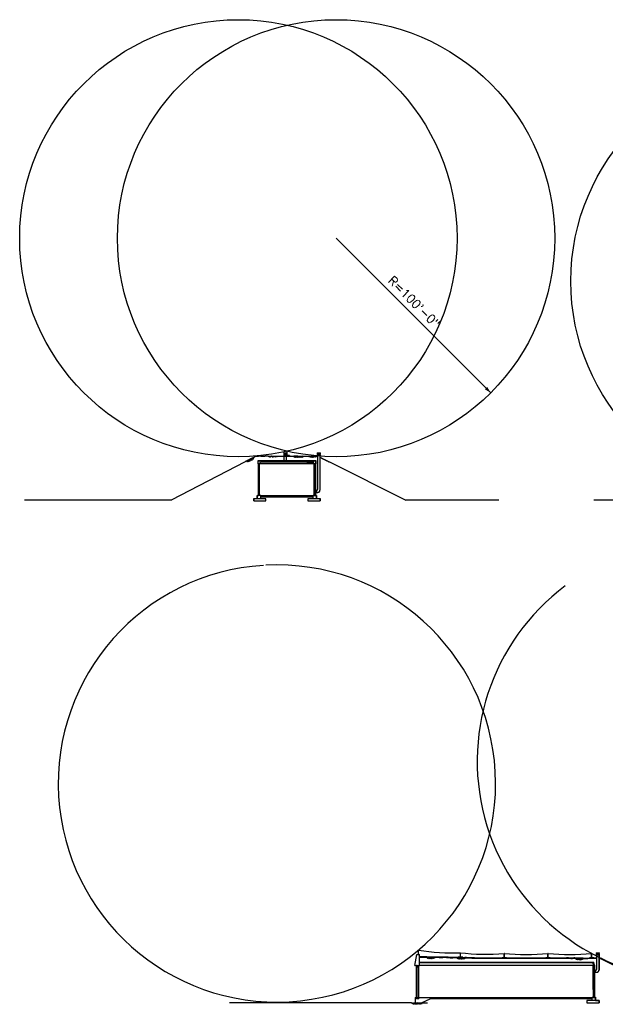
# Model space of a CAD drawing. Extents: x -4421 to 2898, y -5608 to -196.
# Tile 1 of 2: x -4421 to -1207, y -5608 to -202. Entities that reach past the tile are written whole.
import ezdxf

# ---------------------------------------------------------------- set-up
doc = ezdxf.new("R2010")
doc.units = 0
doc.header["$MEASUREMENT"] = 0
doc.header["$PDSIZE"] = 1
doc.linetypes.add('DASHED', pattern=[0.75, 0.5, -0.25])
doc.linetypes.add('HIDDEN', pattern=[0.375, 0.25, -0.125])
doc.layers.get('0').update_dxf_attribs({"linetype": 'CONTINUOUS'})
for name, color, linetype in [('1', 7, 'CONTINUOUS'), ('30', 6, 'CONTINUOUS'), ('4', 7, 'CONTINUOUS'), ('7', 7, 'CONTINUOUS'), ('A-ELEV-LW15', 4, 'CONTINUOUS'), ('COM-HATCH', 2, 'CONTINUOUS'), ('COM-PR-GRADE', 1, 'CONTINUOUS'), ('g-anno-text', 7, 'CONTINUOUS'), ('m-hvac-sdct', 7, 'CONTINUOUS'), ('S-ANNO-TEXT-LW28', 7, 'CONTINUOUS'), ('S-PR-CONC-SECT', 4, 'CONTINUOUS'), ('S-PR-METAL-SECT', 4, 'CONTINUOUS'), ('S-PR-MISC-EQUIP', 2, 'CONTINUOUS'), ('S-PR-MISC-MATL', 6, 'CONTINUOUS')]:
    doc.layers.add(name, color=color, linetype=linetype)
doc.styles.get("Standard").update_dxf_attribs({"font": 'simplex.shx', "height": 0.2})
pattern_1 = [(45, (-1982.254, -6036.681), (9e-16, 8.48528), [6, -6]), (45, (-1983.845, -6035.09), (9e-16, 8.48528), [6, -6]), (45, (-1985.436, -6033.499), (9e-16, 8.48528), [6, -6]), (135, (-1985.436, -6032.4384), (-8.48528, 2e-15), [6, -6]), (135, (-1983.845, -6030.8474), (-8.48528, 2e-15), [6, -6]), (135, (-1982.254, -6029.2564), (-8.48528, 2e-15), [6, -6])]
pattern_2 = [(45, (-2944.6943, -2741.5966), (9e-16, 8.48528), [6, -6]), (45, (-2946.285, -2740.0056), (9e-16, 8.48528), [6, -6]), (45, (-2947.876, -2738.4146), (9e-16, 8.48528), [6, -6]), (135, (-2947.876, -2737.354), (-8.48528, 2e-15), [6, -6]), (135, (-2946.285, -2735.763), (-8.48528, 2e-15), [6, -6]), (135, (-2944.6943, -2734.172), (-8.48528, 2e-15), [6, -6])]

# ---------------------------------------------------------------- blocks, each defined once
blk = doc.blocks.new('E10114')
blk.add_solid([(0, 3), (0, -3), (12, 0)])

msp = doc.modelspace()

# ---------------------------------------------------------------- hatches: boundary and pattern name
at = {"layer": 'COM-HATCH'}
h = msp.add_hatch(dxfattribs=at)
h.set_pattern_fill('EARTH', color=256, scale=24, angle=45, style=0)
h.set_pattern_definition(pattern_2)
h.paths.add_polyline_path([(-3142.4, -2617.8), (-3136.8, -2612.9), (-3135.5, -2607.9), (-3135.8, -2605.3), (-3136.8, -2605.7), (-3138.3, -2606.4), (-3139.5, -2606.9), (-3140.7, -2607.6), (-3142.1, -2608.2), (-3143.8, -2609), (-3145.2, -2609.7), (-3146.5, -2610.5), (-3147.8, -2611.1), (-3149.6, -2611.9), (-3150.9, -2612.5), (-3152.4, -2613.5), (-3153.5, -2614), (-3154.7, -2614.5), (-3155.9, -2615.1), (-3157.4, -2616), (-3158.6, -2616.4), (-3160.1, -2617), (-3161.4, -2617.7), (-3162.9, -2618.5), (-3164.1, -2619.1), (-3165.6, -2619.9), (-3166.8, -2620.5), (-3167.9, -2621.1), (-3168.9, -2621.7), (-3170.6, -2622.5), (-3172.2, -2623.2), (-3173.2, -2623.8), (-3174.8, -2624.7), (-3176.2, -2625.2), (-3177.7, -2625.8), (-3178.3, -2626.2), (-3173.1, -2628.1), (-3165, -2628.4), (-3154.7, -2626), (-3149.6, -2621.3)])
h = msp.add_hatch(dxfattribs=at)
h.set_pattern_fill('EARTH', color=256, scale=24, angle=45, style=0)
h.set_pattern_definition(pattern_2)
h.paths.add_polyline_path([(-3005.2, -2600.9), (-3002.4, -2598.2), (-3003.1, -2598.2), (-3004.5, -2598.2), (-3005.9, -2598.2), (-3007.9, -2598.2), (-3009.5, -2598.2), (-3011.1, -2598.2), (-3012.7, -2598.2), (-3015.1, -2598.2), (-3017.4, -2598.5), (-3017.8, -2598.5), (-3019.6, -2598.5), (-3022.1, -2598.5), (-3023.8, -2598.5), (-3025.6, -2598.5), (-3027, -2598.5), (-3028.6, -2598.5), (-3029, -2598.5), (-3030.6, -2598.2), (-3034.8, -2598.2), (-3036.1, -2598.2), (-3038, -2598.2), (-3040.5, -2598.2), (-3042.1, -2598.2), (-3043.5, -2598.2), (-3044.8, -2598.2), (-3047.1, -2598), (-3049.5, -2598), (-3051.3, -2598), (-3051.7, -2598), (-3053.3, -2597.8), (-3056.3, -2597.8), (-3057.1, -2597.8), (-3059.2, -2597.5), (-3060.9, -2597.5), (-3061.6, -2597.4), (-3056, -2600.5), (-3047.5, -2603.3), (-3039.9, -2602.5), (-3029.4, -2602.9), (-3022.1, -2602.9), (-3012.5, -2602.5)])
h = msp.add_hatch(dxfattribs=at)
h.set_pattern_fill('EARTH', color=256, scale=24, angle=45, style=0)
h.set_pattern_definition(pattern_2)
h.paths.add_polyline_path([(-2863.5, -2598.4), (-2864.3, -2598.5), (-2864.7, -2598.5), (-2866, -2598.5), (-2867.4, -2598.5), (-2868.8, -2598.5), (-2870.2, -2598.5), (-2872, -2598.5), (-2873.6, -2598.5), (-2875.9, -2598.5), (-2878, -2598.5), (-2878.2, -2598.5), (-2879.6, -2598.2), (-2882.6, -2598.2), (-2884.6, -2598.2), (-2886.7, -2598.2), (-2888.1, -2598.2), (-2889.4, -2598.2), (-2890.1, -2598.2), (-2890.8, -2598.1), (-2893.2, -2597.9), (-2895.8, -2597.6), (-2899, -2597.3), (-2902.5, -2597.3), (-2905.5, -2597.3), (-2907.8, -2597.3), (-2911.4, -2597.3), (-2913.5, -2597.5), (-2915.5, -2597.5), (-2917.3, -2597.8), (-2919.4, -2597.8), (-2922.4, -2598.2), (-2923, -2598.2), (-2923.4, -2598.2), (-2923.7, -2598.2), (-2918.9, -2602), (-2913.2, -2605.2), (-2904.8, -2605.8), (-2895.1, -2605.6), (-2889.1, -2604.4), (-2879, -2605.8), (-2869.3, -2605.2), (-2864.3, -2601.8)])
h = msp.add_hatch(dxfattribs=at)
h.set_pattern_fill('EARTH', color=256, scale=24, angle=45, style=0)
h.set_pattern_definition(pattern_2)
h.paths.add_polyline_path([(-2792.9, -2600.6), (-2791.4, -2598.2), (-2795.4, -2598.2), (-2797.7, -2598.2), (-2800.7, -2598.2), (-2804.3, -2598.2), (-2805.4, -2598.2), (-2807.2, -2598), (-2809.8, -2598), (-2812.4, -2597.8), (-2815.6, -2597.8), (-2819.1, -2597.8), (-2821.3, -2598), (-2822.9, -2598), (-2826.8, -2598), (-2829.3, -2598.2), (-2829.8, -2598.2), (-2832.1, -2598.2), (-2833.5, -2598.2), (-2835.5, -2598.2), (-2836.3, -2598.2), (-2833.8, -2601.6), (-2830.2, -2603.1), (-2821.8, -2604.4), (-2812.5, -2605.8), (-2806.2, -2605.2), (-2797.7, -2603.5)])
h = msp.add_hatch(dxfattribs=at)
h.set_pattern_fill('EARTH', color=256, scale=24, angle=45, style=0)
h.set_pattern_definition(pattern_1)
h.paths.add_polyline_path([(-2139.5, -5351.7), (-2151.9, -5350.8), (-2154, -5350.7), (-2155.4, -5350.7), (-2156.3, -5350.7), (-2158.2, -5350.8), (-2161, -5351.1), (-2164.7, -5351.4), (-2166.6, -5351.6), (-2168.5, -5351.7), (-2169.4, -5351.7), (-2170.8, -5351.7), (-2172.7, -5351.6), (-2176.4, -5351.3), (-2181.4, -5350.9), (-2183.9, -5350.7), (-2186.5, -5350.6), (-2187.7, -5350.6), (-2183.4, -5356.4), (-2174.6, -5358.2), (-2162.9, -5358.5), (-2152.7, -5357.9), (-2145.1, -5355)])
h = msp.add_hatch(dxfattribs=at)
h.set_pattern_fill('EARTH', color=256, scale=24, angle=45, style=0)
h.set_pattern_definition(pattern_1)
h.paths.add_polyline_path([(-1973.7, -5354.2), (-1975.8, -5354.1), (-1977.2, -5354.1), (-1980, -5354.2), (-1982.8, -5354.5), (-1986.5, -5354.8), (-1988.4, -5355), (-1990.3, -5355.1), (-1991.2, -5355.1), (-1992.6, -5355.1), (-1994.5, -5355), (-1995.8, -5354.9), (-1998.3, -5354.7), (-2003.3, -5354.3), (-2005.8, -5354.1), (-2008.3, -5354), (-2009.5, -5354), (-2020.6, -5354.1), (-2017, -5358.2), (-2009.9, -5360.8), (-1999.7, -5361.1), (-1988, -5360.5), (-1979.5, -5360.2), (-1976.2, -5358.2)])
h = msp.add_hatch(dxfattribs=at)
h.set_pattern_fill('EARTH', color=256, scale=24, angle=45, style=0)
h.set_pattern_definition([(45, (-1502.299, -6036.681), (9e-16, 8.48528), [6, -6]), (45, (-1503.89, -6035.09), (9e-16, 8.48528), [6, -6]), (45, (-1505.481, -6033.499), (9e-16, 8.48528), [6, -6]), (135, (-1505.481, -6032.4384), (-8.48528, 2e-15), [6, -6]), (135, (-1503.89, -6030.8474), (-8.48528, 2e-15), [6, -6]), (135, (-1502.299, -6029.2564), (-8.48528, 2e-15), [6, -6])])
h.paths.add_polyline_path([(-1329.1, -5360.9), (-1327.2, -5358.1), (-1331.5, -5358), (-1339.8, -5357.9), (-1350.9, -5357.7), (-1356.4, -5357.6), (-1362, -5357.5), (-1374.3, -5357.1), (-1369.2, -5361), (-1363.3, -5363.9), (-1354.2, -5364.9), (-1344.5, -5365.2), (-1338.1, -5365), (-1333.1, -5363.4)])
h = msp.add_hatch(dxfattribs=at)
h.set_pattern_fill('EARTH', color=256, scale=24, angle=45, style=0)
h.set_pattern_definition([(45, (-2129.1866, -6060.278), (9e-16, 8.48528), [6, -6]), (45, (-2130.7776, -6058.687), (9e-16, 8.48528), [6, -6]), (45, (-2132.3686, -6057.096), (9e-16, 8.48528), [6, -6]), (135, (-2132.3686, -6056.035), (-8.48528, 2e-15), [6, -6]), (135, (-2130.7776, -6054.444), (-8.48528, 2e-15), [6, -6]), (135, (-2129.1866, -6052.853), (-8.48528, 2e-15), [6, -6])])
h.paths.add_polyline_path([(-2210.3, -5600.1), (-2271.8, -5600.1), (-2266.3, -5604.6), (-2262, -5607.5), (-2253.9, -5608.5), (-2244.1, -5607.8), (-2236, -5607.2), (-2227.2, -5607.2), (-2220.1, -5606.8), (-2213.2, -5604.6)])

# ---------------------------------------------------------------- linework, layer by layer
at = {"linetype": 'Continuous'}
msp.add_line((-2242.5, -5570.6, 0.2), (-2240.4, -5570.6, 0.2), dxfattribs=at)
msp.add_point((-1272.2, -5393.2, 0.2), dxfattribs=at)
at = {"layer": '1', "linetype": 'Continuous'}
for p in [(-1272.9, -5384.8, 0.2), (-1272.7, -5378.8, 0.2), (-2232.7, -5576.5, 0.2), (-2232.7, -5576.5, 0.2), (-2232.7, -5576.5, 0.2)]:
    msp.add_point(p, dxfattribs=at)
at = {"layer": '30', "linetype": 'Continuous'}
for p, q in [((-2794.2, -2785.6, 0.2), (-2794.2, -2797.4, 0.2)), ((-1263, -5420.7, 0.2), (-1263, -5432.5, 0.2))]:
    msp.add_line(p, q, dxfattribs=at)
at = {"layer": '4', "linetype": 'Continuous'}
for p, q in [((-2240.5, -5570.6, 0.2), (-2240.5, -5576.5, 0.2)), ((-2240.5, -5576.5, 0.2), (-2232.7, -5576.5, 0.2)), ((-2232.7, -5570.6, 0.2), (-2232.7, -5576.5, 0.2))]:
    msp.add_line(p, q, dxfattribs=at)
at = {"layer": '7', "linetype": 'Continuous'}
for p in [(-2240.5, -5394.6, 0.2), (-2240.5, -5394.6, 0.2), (-2232.7, -5402.4, 0.2), (-2240.5, -5576.5, 0.2), (-2240.5, -5576.5, 0.2), (-2240.5, -5576.5, 0.2), (-2240.5, -5576.5, 0.2), (-2240.3, -5576.2, 0.2), (-2232.7, -5570.6, 0.2)]:
    msp.add_point(p, dxfattribs=at)
at = {"layer": 'A-ELEV-LW15'}
for p, q in [((-3586.7, -2840), (-4394.6, -2840)), ((-1791.5, -2840), (-2305.6, -2840)), ((144.1, -2840), (-1270.3, -2840))]:
    msp.add_line(p, q, dxfattribs=at)
at = {"layer": 'COM-HATCH'}
for p, q in [((-2953.7, -2591.6, 0.2), (-2953.7, -2572.3, 0.2)), ((-2952.3, -2591.6, 0.2), (-2952.3, -2572.3, 0.2)), ((-2941, -2595.6, 0.2), (-2965, -2595.6, 0.2)), ((-2965, -2595.6, 0.2), (-2965, -2599.6, 0.2)), ((-2941, -2599.6, 0.2), (-2965, -2599.6, 0.2)), ((-2941, -2595.6, 0.2), (-2941, -2599.6, 0.2)), ((-2233.1, -5330.5, 0.2), (-2233.1, -5311.3, 0.2)), ((-2231.6, -5330.5, 0.2), (-2231.6, -5311.3, 0.2)), ((-1989.8, -5349.6, 0.2), (-2013.8, -5349.6, 0.2)), ((-2013.8, -5349.6, 0.2), (-2013.8, -5353.6, 0.2)), ((-2002.6, -5345.5, 0.2), (-2002.6, -5326.3, 0.2)), ((-2001.1, -5345.5, 0.2), (-2001.1, -5326.3, 0.2)), ((-1989.8, -5349.6, 0.2), (-1989.8, -5353.6, 0.2)), ((-1762.3, -5349.2, 0.2), (-1762.3, -5330, 0.2)), ((-1760.9, -5349.2, 0.2), (-1760.9, -5330, 0.2)), ((-1522.3, -5349.2, 0.2), (-1522.3, -5330, 0.2)), ((-1520.9, -5349.2, 0.2), (-1520.9, -5330, 0.2)), ((-1282.3, -5349.2, 0.2), (-1282.3, -5330, 0.2)), ((-1280.9, -5349.2, 0.2), (-1280.9, -5330, 0.2)), ((-1989.8, -5353.6, 0.2), (-2013.8, -5353.6, 0.2)), ((-1773.6, -5353.2, 0.2), (-1773.6, -5357.2, 0.2)), ((-1749.6, -5353.2, 0.2), (-1773.6, -5353.2, 0.2)), ((-1749.6, -5357.2, 0.2), (-1773.6, -5357.2, 0.2)), ((-1749.6, -5353.2, 0.2), (-1749.6, -5357.2, 0.2)), ((-1533.6, -5353.2, 0.2), (-1533.6, -5357.2, 0.2)), ((-1509.6, -5353.2, 0.2), (-1533.6, -5353.2, 0.2)), ((-1509.6, -5357.2, 0.2), (-1533.6, -5357.2, 0.2)), ((-1509.6, -5353.2, 0.2), (-1509.6, -5357.2, 0.2)), ((-1269.6, -5353.2, 0.2), (-1293.6, -5353.2, 0.2)), ((-1293.6, -5353.2, 0.2), (-1293.6, -5357.2, 0.2)), ((-1269.6, -5357.2, 0.2), (-1293.6, -5357.2, 0.2)), ((-1269.6, -5353.2, 0.2), (-1269.6, -5357.2, 0.2))]:
    msp.add_line(p, q, dxfattribs=at)
at = {"layer": 'COM-HATCH', "linetype": 'Continuous'}
for p, q in [((-1209.1, -5370.1, 0.2), (-1231.5, -5358.9, 0.2)), ((-749.2, -5600.1, 0.2), (-1210.3, -5369.5, 0.2))]:
    msp.add_line(p, q, dxfattribs=at)
at = {"layer": 'COM-HATCH', "elevation": 0.2}
for points in [[(-2954.4, -2595.6), (-2951.6, -2595.6), (-2951.6, -2591.6), (-2954.4, -2591.6)], [(-2233.7, -5334.6), (-2231, -5334.6), (-2231, -5330.5), (-2233.7, -5330.5)], [(-2003.2, -5349.6), (-2000.5, -5349.6), (-2000.5, -5345.5), (-2003.2, -5345.5)], [(-1763, -5353.2), (-1760.2, -5353.2), (-1760.2, -5349.2), (-1763, -5349.2)], [(-1523, -5353.2), (-1520.2, -5353.2), (-1520.2, -5349.2), (-1523, -5349.2)], [(-1283, -5353.2), (-1280.2, -5353.2), (-1280.2, -5349.2), (-1283, -5349.2)]]:
    msp.add_lwpolyline(points, close=True, dxfattribs=at)
at = {"layer": 'COM-HATCH', "linetype": 'Continuous', "elevation": 0.2}
for points in [[(-2139.3, -5351.8), (-2151.9, -5350.8), (-2154, -5350.7), (-2155.4, -5350.7), (-2156.3, -5350.7), (-2158.2, -5350.8), (-2161, -5351.1), (-2164.7, -5351.4), (-2166.6, -5351.6), (-2168.5, -5351.7), (-2169.4, -5351.7), (-2170.8, -5351.7), (-2172.7, -5351.6), (-2176.4, -5351.3), (-2181.4, -5350.9), (-2183.9, -5350.7), (-2186.5, -5350.6), (-2187.7, -5350.6), (-2226.5, -5350.8)], [(-1420.2, -5356.9), (-1421, -5356.9), (-1425.1, -5356.8), (-1428.9, -5356.7), (-1924.4, -5356.2), (-1928.2, -5356.4), (-1929.9, -5356.4), (-1932.4, -5356.4), (-1934.3, -5356.4), (-1935.6, -5356.3), (-1938.1, -5356.1), (-1940.6, -5355.9), (-1943.9, -5355.6), (-1945.6, -5355.5), (-1948.1, -5355.4), (-1949.3, -5355.4), (-1960.5, -5355.4)], [(-1272.5, -5357.3), (-1302.2, -5358.4), (-1305.5, -5358.5), (-1307.6, -5358.5), (-1312, -5358.5), (-1318.5, -5358.4), (-1327.2, -5358.1), (-1331.5, -5358), (-1339.8, -5357.9), (-1350.9, -5357.7), (-1356.4, -5357.6), (-1362, -5357.5)], [(-1254.3, -5358), (-1260.9, -5357.6), (-1263.1, -5357.4), (-1264.2, -5357.4), (-1264.5, -5357.4), (-1264.9, -5357.3), (-1265.1, -5357.3), (-1265.7, -5357.3), (-1266.1, -5357.3), (-1266.9, -5357.3), (-1267.5, -5357.3), (-1268.7, -5357.3), (-1271, -5357.4), (-1271.8, -5357.4), (-1272.5, -5357.3)], [(-1231.6, -5359), (-1231.6, -5359), (-1231.7, -5358.9), (-1231.8, -5358.9), (-1231.9, -5358.9), (-1232.1, -5358.9), (-1232.2, -5358.9), (-1232.4, -5358.9), (-1232.4, -5358.9), (-1232.6, -5358.9), (-1232.7, -5358.9), (-1232.7, -5358.9), (-1232.8, -5358.9), (-1232.8, -5358.9), (-1233, -5358.9), (-1233, -5358.9), (-1233.1, -5358.9), (-1233.1, -5358.9), (-1233.2, -5358.9), (-1233.2, -5358.9), (-1233.5, -5358.9), (-1233.9, -5358.9), (-1234.1, -5358.9), (-1234.4, -5358.9), (-1234.6, -5358.9), (-1234.8, -5358.9), (-1235.2, -5358.9), (-1235.7, -5358.9), (-1236, -5358.9), (-1236.4, -5358.9), (-1237, -5358.9), (-1237.3, -5358.9), (-1238.1, -5359), (-1239.2, -5359), (-1239.7, -5359), (-1240.6, -5359), (-1241, -5359), (-1241.6, -5359)]]:
    msp.add_lwpolyline(points, dxfattribs=at)
at = {"layer": 'COM-HATCH'}
msp.add_lwpolyline([(-2271.5, -5600.1), (-2274.6, -5600.5), (-2275.9, -5600.8), (-2277, -5600.5), (-2278.1, -5600.5), (-2278.9, -5600.3), (-2280, -5599.5), (-2281.1, -5599.5), (-2282.1, -5599.5), (-2283.2, -5599.5), (-2284.3, -5599.5), (-2285.7, -5599.5), (-2286.7, -5599.5), (-2287.8, -5599.5), (-2288.6, -5599.7), (-2289.4, -5600), (-2290.5, -5600), (-2291.1, -5600), (-2291.8, -5600), (-2292.7, -5600), (-2293.8, -5600), (-2295, -5600), (-2295.9, -5599.8), (-2296.8, -5599.8), (-2297.7, -5600), (-2298.6, -5600), (-3268, -5600.3), (-3268.9, -5600.3), (-3269.5, -5600)], dxfattribs=at)
at = {"layer": 'COM-HATCH', "elevation": 0}
msp.add_lwpolyline([(-2212.1, -5600.1), (-2208.3, -5600), (-2207.5, -5600.3), (-2206.1, -5600.3), (-2205, -5600.3), (-2203.7, -5600), (-2202.6, -5600), (-2201.8, -5599.7), (-2200.7, -5599.7), (-2199.9, -5600.3), (-2198.8, -5600.3), (-2197.5, -5600.3), (-2196.1, -5600.3), (-2195.3, -5600), (-2194.5, -5600.3), (-2193.1, -5600.3), (-2192.1, -5600.5), (-2190.7, -5600.5), (-2189.6, -5600.5), (-2188.8, -5600.8), (-2187.7, -5600.8), (-2186.4, -5600.5), (-2185, -5600.5), (-2184, -5600.5), (-2183.1, -5600.8), (-2182.1, -5600.8), (-2182.3, -5600.8)], dxfattribs=at)
at = {"layer": 'COM-HATCH', "linetype": 'Continuous'}
for points in [[(-2079.1, -5353.1, 0.2), (-2091.6, -5352.1, 0.2), (-2092.3, -5352.1, 0.2), (-2093.8, -5352.1, 0.2), (-2095.2, -5352.1, 0.2), (-2096.1, -5352.1, 0.2), (-2098, -5352.2, 0.2), (-2100.8, -5352.5, 0.2), (-2104.5, -5352.8, 0.2), (-2106.4, -5353, 0.2), (-2108.3, -5353.1, 0.2), (-2109.2, -5353.1, 0.2), (-2110.6, -5353, 0.2), (-2112.5, -5353, 0.2), (-2116.2, -5352.7, 0.2), (-2121.2, -5352.3, 0.2), (-2123.7, -5352.1, 0.2), (-2127.5, -5352, 0.2), (-2139.3, -5351.7, 0)], [(-2020.6, -5354.1, 0), (-2032.4, -5353.7, 0.2), (-2034.5, -5353.7, 0.2), (-2035.9, -5353.7, 0.2), (-2038.7, -5353.8, 0.2), (-2041.5, -5354.1, 0.2), (-2045.3, -5354.4, 0.2), (-2047.1, -5354.5, 0.2), (-2049.9, -5354.6, 0.2), (-2051.3, -5354.6, 0.2), (-2053.2, -5354.5, 0.2), (-2057, -5354.3, 0.2), (-2059.5, -5354.1, 0.2), (-2062.8, -5353.8, 0.2), (-2064.5, -5353.7, 0.2), (-2067, -5353.5, 0.2), (-2068.3, -5353.5, 0.2), (-2078.9, -5353.3, 0)], [(-1960.5, -5355.1, 0), (-1973.7, -5354.2, 0.2), (-1975.8, -5354.1, 0.2), (-1977.2, -5354.1, 0.2), (-1980, -5354.2, 0.2), (-1982.8, -5354.5, 0.2), (-1986.5, -5354.8, 0.2), (-1988.4, -5355, 0.2), (-1990.3, -5355.1, 0.2), (-1991.2, -5355.1, 0.2), (-1992.6, -5355.1, 0.2), (-1994.5, -5355, 0.2), (-1995.8, -5354.9, 0.2), (-1998.3, -5354.7, 0.2), (-2003.3, -5354.3, 0.2), (-2005.8, -5354.1, 0.2), (-2008.3, -5354, 0.2), (-2009.5, -5354, 0.2), (-2020.5, -5354.1, 0)], [(-1362, -5357.5, 0), (-1374.3, -5357.1, 0.2), (-1376.4, -5357, 0.2), (-1377.8, -5357.1, 0.2), (-1380.6, -5357.2, 0.2), (-1383.4, -5357.4, 0.2), (-1387.1, -5357.7, 0.2), (-1389, -5357.9, 0.2), (-1391.8, -5358, 0.2), (-1393.2, -5358, 0.2), (-1395.1, -5357.9, 0.2), (-1396.4, -5357.8, 0.2), (-1398.9, -5357.6, 0.2), (-1403.9, -5357.2, 0.2), (-1406.4, -5357, 0.2), (-1408.9, -5356.9, 0.2), (-1410.1, -5356.9, 0.2), (-1421, -5356.9, 0.2)]]:
    msp.add_polyline3d(points, dxfattribs=at)
at = {"layer": 'COM-HATCH'}
for centre, radius, start, end in [((-2953, -2572.3, 0.2), 0.708, 0, 180), ((-2791.5, -2779.6, 0.2), 6, 270, 0), ((-2232.4, -5311.3, 0.2), 0.708, 0, 180), ((-2001.8, -5326.3, 0.2), 0.708, 0, 180), ((-1761.6, -5330, 0.2), 0.708, 0, 180), ((-1521.6, -5330, 0.2), 0.708, 0, 180), ((-1281.6, -5330, 0.2), 0.708, 0, 180), ((-1260.3, -5414.7, 0.2), 6, 270, 0)]:
    msp.add_arc(centre, radius, start, end, dxfattribs=at)
at = {"layer": 'COM-PR-GRADE', "linetype": 'Continuous'}
msp.add_line((-1229.3, -5355.9, 0.2), (-1207.2, -5367, 0.2), dxfattribs=at)
at = {"layer": 'COM-PR-GRADE', "linetype": 'Continuous', "elevation": 0.2}
for points in [[(-3121.9, -2598.3), (-3123, -2599.1), (-3124.3, -2599.7), (-3125.6, -2600.3), (-3126.9, -2600.8), (-3128.1, -2601.3), (-3129.6, -2601.9), (-3131, -2602.5), (-3132.7, -2603.5), (-3134.3, -2604.3), (-3135.5, -2605.2), (-3136.8, -2605.7), (-3138.3, -2606.4), (-3139.5, -2606.9), (-3140.7, -2607.6), (-3142.1, -2608.2), (-3143.8, -2609), (-3145.2, -2609.7), (-3146.5, -2610.5), (-3147.8, -2611.1), (-3149.6, -2611.9), (-3150.9, -2612.5), (-3152.4, -2613.5), (-3153.5, -2614), (-3154.7, -2614.5), (-3155.9, -2615.1), (-3157.4, -2616), (-3158.6, -2616.4), (-3160.1, -2617), (-3161.4, -2617.7), (-3162.9, -2618.5), (-3164.1, -2619.1), (-3165.6, -2619.9), (-3166.8, -2620.5), (-3167.9, -2621.1), (-3168.9, -2621.7), (-3170.6, -2622.5), (-3172.2, -2623.2), (-3173.2, -2623.8), (-3174.8, -2624.7), (-3176.2, -2625.2), (-3177.7, -2625.8), (-3178.9, -2626.6), (-3180.3, -2627.4), (-3181.8, -2628.1), (-3182.9, -2628.7), (-3184.1, -2629.3), (-3588.7, -2840.8)], [(-3121.9, -2598.4), (-3113.1, -2598), (-3111.9, -2598), (-3111.5, -2597.9), (-3109.9, -2597.7), (-3107.3, -2597.3), (-3102.7, -2597.3), (-3101.1, -2597.5), (-3099.5, -2597.5), (-3097.5, -2597.8), (-3097, -2597.8), (-3094.1, -2597.8), (-3091.8, -2598), (-3091, -2598), (-3089.2, -2598), (-3087.5, -2598), (-3086.2, -2598), (-3082.8, -2598), (-3080.7, -2598.2), (-3081.2, -2598.2), (-3079.4, -2598), (-3076.8, -2598), (-3076.4, -2598), (-3075.7, -2597.9), (-3073.3, -2597.5), (-3071.7, -2597.5), (-3070.4, -2597.3), (-3066.7, -2597.3), (-3065.3, -2597.3), (-3062.5, -2597.3), (-3060.9, -2597.5), (-3059.2, -2597.5), (-3057.1, -2597.8), (-3056.3, -2597.8), (-3053.3, -2597.8), (-3051.7, -2598), (-3051.3, -2598), (-3049.5, -2598), (-3047.1, -2598), (-3044.8, -2598.2), (-3043.5, -2598.2), (-3042.1, -2598.2), (-3040.5, -2598.2), (-3038, -2598.2), (-3036.1, -2598.2), (-3034.8, -2598.2), (-3030.6, -2598.2), (-3029, -2598.5), (-3028.6, -2598.5), (-3027, -2598.5), (-3025.6, -2598.5), (-3023.8, -2598.5), (-3022.1, -2598.5), (-3019.6, -2598.5), (-3017.8, -2598.5), (-3017.4, -2598.5), (-3015.1, -2598.2), (-3012.7, -2598.2), (-3011.1, -2598.2), (-3009.5, -2598.2), (-3007.9, -2598.2), (-3005.9, -2598.2), (-3004.5, -2598.2), (-3003.1, -2598.2), (-3001.7, -2598.2), (-3000.3, -2598.2), (-2998.5, -2598.2), (-2996.4, -2598.2), (-2994.8, -2598.2), (-2993.2, -2598.2), (-2991.6, -2598.2), (-2990, -2598.2), (-2986.7, -2598.2), (-2984.9, -2598.5), (-2984.5, -2598.5), (-2983.1, -2598.5), (-2981.5, -2598.5), (-2979.5, -2598.5), (-2977.9, -2598.5), (-2976.5, -2598.5), (-2974.9, -2598.5), (-2973, -2598.5), (-2971.2, -2598.5), (-2970.1, -2598.5)], [(-2941, -2598.2), (-2938, -2598), (-2935.3, -2598), (-2932, -2598), (-2928.7, -2598.2), (-2927.5, -2598.2), (-2925, -2598.2), (-2923.4, -2598.2), (-2923, -2598.2), (-2922.4, -2598.2), (-2919.4, -2597.8), (-2917.3, -2597.8), (-2915.5, -2597.5), (-2913.5, -2597.5), (-2911.4, -2597.3), (-2907.8, -2597.3), (-2905.5, -2597.3), (-2902.5, -2597.3), (-2899, -2597.3), (-2895.8, -2597.6), (-2893.2, -2597.9), (-2890.8, -2598.1), (-2890.1, -2598.2), (-2889.4, -2598.2), (-2888.1, -2598.2), (-2886.7, -2598.2), (-2884.6, -2598.2), (-2882.6, -2598.2), (-2879.6, -2598.2), (-2878.2, -2598.5), (-2878, -2598.5), (-2875.9, -2598.5), (-2873.6, -2598.5), (-2872, -2598.5), (-2870.2, -2598.5), (-2868.8, -2598.5), (-2867.4, -2598.5), (-2866, -2598.5), (-2864.7, -2598.5), (-2864.3, -2598.5), (-2862.4, -2598.2), (-2859.8, -2598.2), (-2858.2, -2598.2), (-2855.9, -2598.2), (-2853.2, -2598.2), (-2851.1, -2598.2), (-2848.6, -2598.2), (-2846.1, -2598.2), (-2843.8, -2598.2), (-2840.3, -2598.2), (-2838.9, -2598.5), (-2839.9, -2598.5), (-2838.5, -2598.2), (-2835.5, -2598.2), (-2833.5, -2598.2), (-2832.1, -2598.2), (-2829.8, -2598.2), (-2829.3, -2598.2), (-2826.8, -2598), (-2822.9, -2598), (-2821.3, -2598), (-2819.1, -2597.8), (-2815.6, -2597.8), (-2812.4, -2597.8), (-2809.8, -2598), (-2807.2, -2598), (-2805.4, -2598.2), (-2804.3, -2598.2), (-2800.6, -2598.2), (-2800.6, -2598.2), (-2800.7, -2598.2), (-2797.7, -2598.2), (-2795.4, -2598.2), (-2792.2, -2598.2), (-2785.5, -2598.2)], [(-2772.8, -2604.9), (-2772.5, -2605.1), (-2771.2, -2605.6), (-2769.7, -2606.3), (-2768.5, -2606.8), (-2767.3, -2607.5), (-2765.9, -2608.1), (-2764.2, -2608.9), (-2762.8, -2609.6), (-2761.5, -2610.4), (-2760.2, -2611), (-2758.4, -2611.8), (-2757.1, -2612.4), (-2755.6, -2613.4), (-2754.5, -2613.9), (-2753.3, -2614.4), (-2752.1, -2615), (-2750.6, -2615.9), (-2749.4, -2616.3), (-2747.9, -2616.9), (-2746.6, -2617.7), (-2745.1, -2618.4), (-2743.9, -2619), (-2742.4, -2619.8), (-2741.2, -2620.4), (-2740.1, -2621), (-2739.1, -2621.6), (-2737.4, -2622.4), (-2735.8, -2623.1), (-2734.8, -2623.7), (-2733.2, -2624.6), (-2731.8, -2625.1), (-2730.3, -2625.7), (-2729.1, -2626.5), (-2727.7, -2627.3), (-2726.2, -2628), (-2725.1, -2628.6), (-2723.9, -2629.2), (-2722.7, -2629.8), (-2721.5, -2630.4), (-2302.5, -2841.1)], [(-2126.8, -5349.6), (-2127, -5349.6), (-2128.3, -5349.6), (-2139.4, -5349.6)], [(-2080.3, -5350.7), (-2083.9, -5350.3), (-2085.7, -5350.1), (-2088.3, -5349.9), (-2091, -5349.8), (-2092.4, -5349.7), (-2094.5, -5349.8), (-2095.9, -5349.8), (-2098.7, -5350), (-2101.5, -5350.2), (-2126.8, -5349.6)], [(-2013.8, -5352), (-2020.7, -5352)], [(-1961.6, -5353.1), (-1965.2, -5352.7), (-1967, -5352.5), (-1969.6, -5352.3), (-1972.3, -5352.2), (-1973.7, -5352.2), (-1975.8, -5352.2), (-1977.2, -5352.2), (-1980, -5352.4), (-1982.8, -5352.6), (-1986.5, -5352.9), (-1988.4, -5353), (-1989.8, -5353.1)], [(-1419.6, -5354.4), (-1420.9, -5354.4), (-1425, -5354.3), (-1428.8, -5354.2), (-1924.4, -5353.7), (-1928.3, -5353.9), (-1930.2, -5354), (-1933.1, -5354), (-1935, -5354), (-1936.3, -5353.9), (-1938.8, -5353.8), (-1941.3, -5353.5), (-1944.6, -5353.2), (-1946.3, -5353.1), (-1948.9, -5353), (-1950.1, -5353), (-1961.2, -5353)], [(-1364.3, -5355), (-1367.8, -5354.6), (-1369.6, -5354.4), (-1372.3, -5354.2), (-1375, -5354.1), (-1376.3, -5354.1), (-1378.4, -5354.1), (-1379.8, -5354.1), (-1382.6, -5354.3), (-1385.4, -5354.5), (-1389.1, -5354.8), (-1391, -5354.9), (-1393.8, -5355), (-1395.2, -5355), (-1397.1, -5354.9), (-1400.9, -5354.6), (-1405.9, -5354.2), (-1408.4, -5354), (-1411, -5353.9), (-1412.2, -5353.9), (-1420.1, -5353.9)], [(-1254.3, -5355.8), (-1262.2, -5355.2), (-1264.5, -5355.1), (-1269.6, -5354.8)], [(-1229.3, -5355.9), (-1241.6, -5356.2)]]:
    msp.add_lwpolyline(points, dxfattribs=at)
at = {"layer": 'COM-PR-GRADE', "linetype": 'Continuous'}
for points in [[(-2139.2, -5349.6, 0), (-2151.8, -5348.8, 0.2), (-2153.9, -5348.7, 0.2), (-2155.3, -5348.7, 0.2), (-2158.1, -5348.9, 0.2), (-2160.9, -5349.1, 0.2), (-2164.7, -5349.5, 0.2), (-2166.5, -5349.6, 0.2), (-2168.4, -5349.7, 0.2), (-2169.3, -5349.7, 0.2), (-2170.7, -5349.7, 0.2), (-2172.6, -5349.6, 0.2), (-2176.4, -5349.4, 0.2), (-2181.4, -5348.9, 0.2), (-2184, -5348.7, 0.2), (-2186.5, -5348.6, 0.2), (-2187.7, -5348.6, 0.2), (-2226.5, -5348.6, 0.2)], [(-2020.8, -5351.9, 0), (-2034.4, -5350.7, 0.2), (-2035.1, -5350.6, 0.2), (-2036.5, -5350.6, 0.2), (-2037.9, -5350.6, 0.2), (-2038.9, -5350.6, 0.2), (-2040.7, -5350.7, 0.2), (-2043.5, -5350.9, 0.2), (-2047.3, -5351.3, 0.2), (-2049.1, -5351.5, 0.2), (-2051, -5351.6, 0.2), (-2051.9, -5351.6, 0.2), (-2053.3, -5351.6, 0.2), (-2055.2, -5351.5, 0.2), (-2059, -5351.2, 0.2), (-2064, -5350.8, 0.2), (-2066.6, -5350.6, 0.2), (-2069.1, -5350.5, 0.2), (-2070.3, -5350.5, 0.2), (-2081.4, -5350.5, 0.2)], [(-1293.6, -5355.8, 0.2), (-1302.8, -5356.2, 0.2), (-1306.1, -5356.3, 0.2), (-1308.2, -5356.3, 0.2), (-1312.6, -5356.3, 0.2), (-1319, -5356.2, 0.2), (-1327.7, -5355.9, 0.2), (-1332, -5355.8, 0.2), (-1348.6, -5355.7, 0.2), (-1352.3, -5355.6, 0.2), (-1354.2, -5355.5, 0.2), (-1356.9, -5355.4, 0.2), (-1364.3, -5355, 0.2)]]:
    msp.add_polyline3d(points, dxfattribs=at)
at = {"layer": 'g-anno-text'}
msp.add_line((-2684.6, -1402, 0.2), (-1836.1, -2250.6, 0.2), dxfattribs=at)
for centre in [(-3220.8, -1401.9, 0.2), (-2684.6, -1402, 0.2), (-196.2, -1637.3)]:
    msp.add_circle(centre, 1200, dxfattribs=at)
for centre, start, end in [((-3009.2, -4396, 0.2), 93.5579, 92.9322), ((-710.2, -4274, 0.2), 126.662, 48.6046), ((-2041.3, -4125.9, 0.2), 260.8368, 271.9139), ((-1864.5, -4133.5, 0.2), 263.3148, 274.9482), ((-1642.2, -4135.2, 0.2), 264.2386, 275.7974), ((-1400.5, -4135.4, 0.2), 264.1789, 275.7081)]:
    msp.add_arc(centre, 1200, start, end, dxfattribs=at)
at = {"layer": 'S-PR-CONC-SECT', "linetype": 'Continuous'}
for p, q in [((-3112, -2639.4, 0.2), (-3112, -2623.7, 0.2)), ((-3112, -2623.7, 0.2), (-2796.3, -2623.7, 0.2)), ((-3112, -2639.4, 0.2), (-2796.3, -2639.4, 0.2)), ((-3110, -2815.5, 0.2), (-3110, -2639.4, 0.2)), ((-3104.1, -2815.5, 0.2), (-3104.1, -2639.4, 0.2)), ((-3102.2, -2639.4, 0.2), (-3100.2, -2629.6, 0.2)), ((-3100.2, -2629.6, 0.2), (-2808.1, -2629.6, 0.2)), ((-2806.2, -2639.4, 0.2), (-2845.5, -2639.4, 0.2)), ((-2806.1, -2639.4, 0.2), (-2808.1, -2629.6, 0.2)), ((-2804.1, -2815.5, 0.2), (-2804.1, -2639.4, 0.2)), ((-2798.3, -2815.5, 0.2), (-2798.3, -2639.4, 0.2)), ((-2796.3, -2639.4, 0.2), (-2796.3, -2623.7, 0.2)), ((-3098.2, -2815.5, 0.2), (-3115.9, -2815.5, 0.2)), ((-3115.9, -2832.6, 0.2), (-3115.9, -2815.5, 0.2)), ((-3098.2, -2815.5, 0.2), (-2810, -2815.5, 0.2)), ((-3098.2, -2832.6, 0.2), (-3098.2, -2815.5, 0.2)), ((-3098.2, -2821.3, 0.2), (-2810, -2821.3, 0.2)), ((-2792.6, -2815.5, 0.2), (-2810.2, -2815.5, 0.2)), ((-2810, -2815.5, 0.2), (-2792.3, -2815.5, 0.2)), ((-2810, -2832.6, 0.2), (-2810, -2815.5, 0.2)), ((-2792.3, -2832.6, 0.2), (-2792.3, -2815.5, 0.2)), ((-2252.5, -5394.6, 0.2), (-2240.5, -5334.6, 0.2)), ((-2240.5, -5334.6, 0.2), (-2226.5, -5334.6, 0.2)), ((-2226.5, -5394.6, 0.2), (-2226.5, -5334.6, 0.2)), ((-2252.5, -5394.6, 0.2), (-2226.5, -5394.6, 0.2)), ((-1423.1, -5378.8, 0.2), (-2226.5, -5378.8, 0.2)), ((-1427.4, -5394.6, 0.2), (-2226.5, -5394.6, 0.2)), ((-1266.6, -5394.6, 0.2), (-1431.2, -5394.6, 0.2)), ((-1272.7, -5378.8, 0.2), (-1426.9, -5378.8, 0.2)), ((-1272.9, -5526.3, 0.2), (-1272.9, -5394.6, 0.2)), ((-1272.9, -5396.6, 0.2), (-1272.9, -5570.6, 0.2)), ((-1272.7, -5388.5, 0.2), (-1272.7, -5378.8, 0.2)), ((-1267, -5570.6, 0.2), (-1267, -5394.6, 0.2)), ((-2249.6, -5570.6, 0.2), (-2240.5, -5570.6, 0.2)), ((-2249.6, -5570.6, 0.2), (-2249.6, -5600.1, 0.2)), ((-2249.6, -5600.1, 0.2), (-2215.2, -5600.1, 0.2)), ((-2232.7, -5570.6, 0.2), (-2226.2, -5570.6, 0.2)), ((-2226.2, -5570.6, 0.2), (-1970.6, -5570.6, 0.2)), ((-2215.2, -5600.1, 0), (-2164.9, -5576.4, 0)), ((-2164.9, -5576.4, 0), (-1972.2, -5576.5, 0.2)), ((-2058.6, -5576.5, 0.2), (-1278.8, -5576.5, 0.2)), ((-2056.9, -5570.6, 0.2), (-1267, -5570.6, 0.2)), ((-1261.4, -5570.6, 0.2), (-1279.1, -5570.6, 0.2)), ((-1278.9, -5570.6, 0.2), (-1261.2, -5570.6, 0.2)), ((-1278.8, -5587.7, 0.2), (-1278.8, -5570.6, 0.2)), ((-1261.1, -5587.7, 0.2), (-1261.1, -5570.6, 0.2))]:
    msp.add_line(p, q, dxfattribs=at)
at = {"layer": 'S-PR-CONC-SECT', "linetype": 'Continuous', "elevation": 0.2}
for points in [[(-3135.8, -2844.3), (-3069.2, -2844.3), (-3069.2, -2832.6), (-3135.8, -2832.6)], [(-2839.4, -2844.3), (-2772.7, -2844.3), (-2772.7, -2832.6), (-2839.4, -2832.6)], [(-1308.3, -5599.5), (-1241.4, -5599.5), (-1241.4, -5587.7), (-1308.3, -5587.7)]]:
    msp.add_lwpolyline(points, close=True, dxfattribs=at)
at = {"layer": 'S-PR-METAL-SECT', "linetype": 'Continuous'}
for p, q in [((-2242.5, -5570.6, 0.2), (-2242.5, -5402.1, 0.2)), ((-2242.5, -5402.1, 0.2), (-2240.5, -5402.1, 0.2)), ((-2242.2, -5570.6, 0.2), (-2242.2, -5402.1, 0.2)), ((-2240.5, -5394.6, 0.2), (-2232.7, -5394.6, 0.2)), ((-2240.5, -5576.5, 0.2), (-2240.5, -5394.6, 0.2)), ((-2240.5, -5402.1, 0.2), (-2232.7, -5402.1, 0.2)), ((-2240.3, -5401.9, 0.2), (-2240.3, -5394.8, 0.2)), ((-2240.3, -5394.8, 0.2), (-2232.9, -5394.8, 0.2)), ((-2240.3, -5401.9, 0.2), (-2232.9, -5401.9, 0.2)), ((-2232.9, -5401.9, 0.2), (-2232.9, -5394.8, 0.2)), ((-2232.9, -5402.1, 0.2), (-2232.9, -5570.6, 0.2)), ((-2232.7, -5570.6, 0.2), (-2232.7, -5394.6, 0.2)), ((-1275.7, -5388.9, 0.2), (-1270.1, -5388.9, 0.2)), ((-1275.4, -5388.5, 0.2), (-1270.9, -5388.5, 0.2)), ((-1273.2, -5392.4, 0.2), (-1273.2, -5392.8, 0.2)), ((-1273.2, -5392.4, 0.2), (-1272.2, -5392.4, 0.2)), ((-1273.2, -5392.8, 0.2), (-1272.2, -5392.8, 0.2)), ((-1273, -5388.9, 0.2), (-1273, -5392.4, 0.2)), ((-1272.5, -5388.9, 0.2), (-1272.5, -5392.4, 0.2)), ((-1272.2, -5392.4, 0.2), (-1272.2, -5392.8, 0.2)), ((-1270.5, -5385.8, 0.2), (-1270.5, -5388, 0.2)), ((-1270.2, -5385.5, 0.2), (-1270.1, -5385.5, 0.2)), ((-1270.1, -5385.5, 0.2), (-1270.1, -5388.9, 0.2)), ((-1270.1, -5388.7, 0.2), (-1270.1, -5394.6, 0.2)), ((-1270.1, -5388.7, 0.2), (-1270, -5388.7, 0.2)), ((-1269.7, -5389, 0.2), (-1269.7, -5393.7, 0.2)), ((-1266.9, -5394.2, 0.2), (-1269.2, -5394.2, 0.2)), ((-1266.6, -5394.5, 0.2), (-1266.6, -5394.6, 0.2)), ((-2245.6, -5421.1, 0.2), (-2245.6, -5422.1, 0.2)), ((-2245.6, -5421.1, 0.2), (-2242.5, -5421.1, 0.2)), ((-2245.6, -5422.1, 0.2), (-2242.5, -5422.1, 0.2)), ((-2245.6, -5452.5, 0.2), (-2242.5, -5452.5, 0.2)), ((-2245.6, -5452.5, 0.2), (-2245.6, -5453.5, 0.2)), ((-2245.6, -5453.5, 0.2), (-2242.5, -5453.5, 0.2)), ((-2245.6, -5480.2, 0.2), (-2242.5, -5480.2, 0.2)), ((-2245.6, -5480.2, 0.2), (-2245.6, -5481.2, 0.2)), ((-2245.6, -5481.2, 0.2), (-2242.5, -5481.2, 0.2)), ((-2245.6, -5511.6, 0.2), (-2242.5, -5511.6, 0.2)), ((-2245.6, -5511.6, 0.2), (-2245.6, -5512.6, 0.2)), ((-2245.6, -5512.6, 0.2), (-2242.5, -5512.6, 0.2)), ((-2245.6, -5543, 0.2), (-2245.6, -5544, 0.2)), ((-2245.6, -5543, 0.2), (-2242.5, -5543, 0.2)), ((-2245.6, -5544, 0.2), (-2242.5, -5544, 0.2)), ((-2240.5, -5576.5, 0.2), (-2232.7, -5576.5, 0.2)), ((-2240.4, -5570.6, 0.2), (-2232.7, -5570.6, 0.2)), ((-2240.3, -5570.8, 0.2), (-2232.9, -5570.8, 0.2)), ((-2240.3, -5576.2, 0.2), (-2240.3, -5570.8, 0.2)), ((-2240.3, -5576.2, 0.2), (-2232.9, -5576.2, 0.2)), ((-2232.9, -5576.2, 0.2), (-2232.9, -5570.8, 0.2))]:
    msp.add_line(p, q, dxfattribs=at)
for centre, radius, start, end in [((-1270.9, -5388, 0.2), 0.492, 269.9849, 0.0914), ((-1270.2, -5385.8, 0.2), 0.295, 87.9351, 181.9613), ((-1270, -5389, 0.2), 0.305, 359.819, 90.0454), ((-1269.2, -5393.7, 0.2), 0.492, 180.0033, 270.0349), ((-1266.9, -5394.5, 0.2), 0.306, 0.073, 89.8654)]:
    msp.add_arc(centre, radius, start, end, dxfattribs=at)
for p in [(-1272.3, -5390.8, 0.2), (-1270.1, -5385.5, 0.2), (-1270.1, -5385.5, 0.2), (-1270.1, -5394.6, 0.2), (-1270.1, -5394.6, 0.2), (-1270.1, -5394.6, 0.2), (-1270.1, -5394.6, 0.2), (-1270.1, -5394.6, 0.2), (-1270, -5388.7, 0.2), (-1270, -5388.7, 0.2), (-1269.3, -5394.6, 0.2), (-1266.6, -5394.6, 0.2), (-1266.6, -5394.6, 0.2)]:
    msp.add_point(p, dxfattribs=at)
at = {"layer": 'S-PR-MISC-EQUIP', "linetype": 'Continuous'}
for p, q in [((-2972.5, -2581.9, 0.2), (-2970.9, -2580, 0.2)), ((-2971.8, -2581.9, 0.2), (-2972.5, -2581.9, 0.2)), ((-2970.9, -2580.1, 0.2), (-2957.1, -2580.1, 0.2)), ((-2970.1, -2623, 0.1), (-2970.1, -2591.6, 0.2)), ((-2958.3, -2591.6, 0.2), (-2958.3, -2595.6, 0.2)), ((-2955.5, -2581.9, 0.2), (-2957.1, -2580, 0.2)), ((-2955.6, -2581.9, 0.2), (-2956.3, -2581.9, 0.2)), ((-2788.1, -2582.1, 0.2), (-2786.4, -2580, 0.2)), ((-2787.4, -2582.1, 0.2), (-2788.1, -2582.1, 0.2)), ((-2786.4, -2580.1, 0.2), (-2771.5, -2580.1, 0.2)), ((-2785.5, -2779.6, 0.2), (-2785.5, -2592.5, 0.2)), ((-2772.8, -2592.5, 0.2), (-2772.8, -2785.3, 0.2)), ((-2769.8, -2582.1, 0.2), (-2771.5, -2580, 0.2)), ((-2769.9, -2582.1, 0.2), (-2770.6, -2582.1, 0.2)), ((-2958.3, -2599.6, 0.2), (-2958.3, -2623, 0.2)), ((-2804.1, -2785.6, 0.2), (-2791.5, -2785.6, 0.2)), ((-2804.1, -2791.5, 0.2), (-2793, -2791.5, 0.2)), ((-2804.1, -2797.3, 0.2), (-2784.8, -2797.3, 0.2)), ((-1256.8, -5328.2, 0.2), (-1255.1, -5326.1, 0.2)), ((-1256.1, -5328.2, 0.2), (-1256.8, -5328.2, 0.2)), ((-1255.1, -5326.2, 0.2), (-1240.3, -5326.2, 0.2)), ((-1254.3, -5414.7, 0.2), (-1254.3, -5338.6, 0.2)), ((-1241.6, -5338.6, 0.2), (-1241.6, -5420.4, 0.2)), ((-1238.6, -5328.2, 0.2), (-1240.3, -5326.1, 0.2)), ((-1238.7, -5328.2, 0.2), (-1239.4, -5328.2, 0.2)), ((-1272.9, -5420.7, 0.2), (-1260.3, -5420.7, 0.2)), ((-1272.9, -5426.6, 0.2), (-1261.8, -5426.6, 0.2)), ((-1272.9, -5432.4, 0.2), (-1253.6, -5432.4, 0.2))]:
    msp.add_line(p, q, dxfattribs=at)
at = {"layer": 'S-PR-MISC-EQUIP', "linetype": 'DASHED'}
for p, q in [((-2969.6, -2623, 0.2), (-2969.6, -2591.6, 0.2)), ((-2958.8, -2591.6, 0.2), (-2958.8, -2595.6, 0.2)), ((-2785, -2779.6, 0.2), (-2785, -2592.5, 0.2)), ((-2773.3, -2592.5, 0.2), (-2773.3, -2785.3, 0.2)), ((-2958.8, -2599.6, 0.2), (-2958.8, -2623, 0.2)), ((-2803.6, -2786.1, 0.2), (-2791.5, -2786.1, 0.2)), ((-2803.6, -2786.1, 0.2), (-2803.6, -2796.8, 0.2)), ((-2803.6, -2796.8, 0.2), (-2784.8, -2796.8, 0.2)), ((-1253.8, -5414.7, 0.2), (-1253.8, -5338.6, 0.2)), ((-1242.1, -5338.6, 0.2), (-1242.1, -5420.4, 0.2)), ((-1272.4, -5421.2, 0.2), (-1260.3, -5421.3, 0.2)), ((-1272.4, -5421.2, 0.2), (-1272.4, -5431.9, 0.2)), ((-1272.4, -5431.9, 0.2), (-1253.6, -5431.9, 0.2))]:
    msp.add_line(p, q, dxfattribs=at)
at = {"layer": 'S-PR-MISC-EQUIP', "linetype": 'HIDDEN'}
for p, q in [((-2796.2, -2786.1, 0.2), (-2796.2, -2796.8, 0.2)), ((-1264.9, -5421.2, 0.2), (-1264.9, -5431.9, 0.2))]:
    msp.add_line(p, q, dxfattribs=at)
at = {"layer": 'S-PR-MISC-EQUIP', "linetype": 'Continuous', "elevation": 0.2}
for points in [[(-2972.3, -2586.4), (-2955.8, -2586.4), (-2955.8, -2586.6), (-2972.3, -2586.6)], [(-2972.1, -2587.5), (-2956, -2587.5), (-2956, -2582.3), (-2972.1, -2582.3)], [(-2971.8, -2582.3), (-2956.3, -2582.3), (-2956.3, -2581.9), (-2971.8, -2581.9)], [(-2970.9, -2589.7), (-2957.3, -2589.7), (-2957.3, -2590), (-2970.9, -2590)], [(-2970.3, -2590.7), (-2958, -2590.7), (-2958, -2591.6), (-2970.3, -2591.6)], [(-2970.1, -2589.7), (-2958.2, -2589.7), (-2958.2, -2587.5), (-2970.1, -2587.5)], [(-2970.1, -2590.6), (-2970.1, -2590.6), (-2970.1, -2590.1), (-2970.1, -2590.1)], [(-2958.3, -2590.7), (-2958.3, -2590.7), (-2958.3, -2590.2), (-2958.3, -2590.2)], [(-2787.9, -2586.9), (-2770.1, -2586.9), (-2770.1, -2587.1), (-2787.9, -2587.1)], [(-2787.6, -2588), (-2770.3, -2588), (-2770.3, -2582.5), (-2787.6, -2582.5)], [(-2787.4, -2582.4), (-2770.7, -2582.4), (-2770.7, -2582.1), (-2787.4, -2582.1)], [(-2786.4, -2590.5), (-2771.8, -2590.5), (-2771.8, -2590.8), (-2786.4, -2590.8)], [(-2785.8, -2591.5), (-2772.5, -2591.5), (-2772.5, -2592.5), (-2785.8, -2592.5)], [(-2785.5, -2590.4), (-2772.7, -2590.4), (-2772.7, -2588.1), (-2785.5, -2588.1)], [(-2785.5, -2591.4), (-2785.5, -2591.4), (-2785.5, -2590.9), (-2785.5, -2590.9)], [(-2772.8, -2591.5), (-2772.8, -2591.5), (-2772.8, -2591), (-2772.8, -2591)], [(-2801.4, -2801.8), (-2801.2, -2801.8), (-2801.2, -2781.8), (-2801.4, -2781.8)], [(-1256.7, -5333), (-1238.8, -5333), (-1238.8, -5333.2), (-1256.7, -5333.2)], [(-1256.4, -5334.2), (-1239.1, -5334.2), (-1239.1, -5328.6), (-1256.4, -5328.6)], [(-1256.1, -5328.5), (-1239.4, -5328.5), (-1239.4, -5328.2), (-1256.1, -5328.2)], [(-1255.1, -5336.6), (-1240.5, -5336.6), (-1240.5, -5336.9), (-1255.1, -5336.9)], [(-1254.5, -5337.6), (-1241.3, -5337.6), (-1241.3, -5338.6), (-1254.5, -5338.6)], [(-1254.3, -5337.6), (-1254.3, -5337.6), (-1254.3, -5337), (-1254.3, -5337)], [(-1254.2, -5336.6), (-1241.5, -5336.6), (-1241.5, -5334.2), (-1254.2, -5334.2)], [(-1241.6, -5337.6), (-1241.6, -5337.6), (-1241.6, -5337.1), (-1241.6, -5337.1)], [(-1270.2, -5436.9), (-1270, -5436.9), (-1270, -5416.9), (-1270.2, -5416.9)]]:
    msp.add_lwpolyline(points, close=True, dxfattribs=at)
at = {"layer": 'S-PR-MISC-EQUIP', "linetype": 'DASHED'}
for centre, radius in [((-2791.5, -2779.6, 0.2), 6.51), ((-2784.8, -2785.3, 0.2), 11.5), ((-1260.3, -5414.7, 0.2), 6.51), ((-1253.6, -5420.4, 0.2), 11.5)]:
    msp.add_arc(centre, radius, 270, 0, dxfattribs=at)
at = {"layer": 'S-PR-MISC-EQUIP', "linetype": 'Continuous'}
for centre in [(-2784.8, -2785.3, 0.2), (-1253.6, -5420.4, 0.2)]:
    msp.add_arc(centre, 12, 270, 0, dxfattribs=at)
at = {"layer": 'S-PR-MISC-MATL'}
for points in [[(-3136.5, -2844.5), (-3136.5, -2831.7), (-3117, -2831.7), (-3116.9, -2814.6), (-3110.9, -2814.6), (-3110.7, -2640.2), (-3112.6, -2640.1), (-3112.6, -2623), (-2958, -2623), (-2795.4, -2623), (-2795.5, -2640.2), (-2797.5, -2640.2), (-2797.3, -2814.6), (-2791.4, -2814.6), (-2791.3, -2831.7), (-2771.8, -2831.7), (-2771.8, -2844.5)], [(-2226.5, -5378.1), (-1422.9, -5378.1)], [(-1426.7, -5378.1), (-1272, -5378.1), (-1272, -5382.5), (-1269.1, -5385.2), (-1269, -5393.5), (-1266.8, -5393.5), (-1266.3, -5393.9), (-1266.1, -5569.8), (-1260.1, -5569.7), (-1260, -5586.9), (-1240.5, -5586.9), (-1240.5, -5599.6)]]:
    msp.add_lwpolyline(points, dxfattribs=at)

# ---------------------------------------------------------------- block references
at = {"layer": 'm-hvac-sdct', "xscale": 3, "yscale": 3, "zscale": 3, "rotation": 315}
msp.add_blockref('E10114', (-1861.5, -2225.1, 0.2), dxfattribs=at)

# ---------------------------------------------------------------- texts
at = {"layer": 'S-ANNO-TEXT-LW28'}
msp.add_text('R=100\'-0"', height=48, rotation=315, dxfattribs=at).set_placement((-2402.8, -1638.9))

doc.saveas('drawing.dxf')
